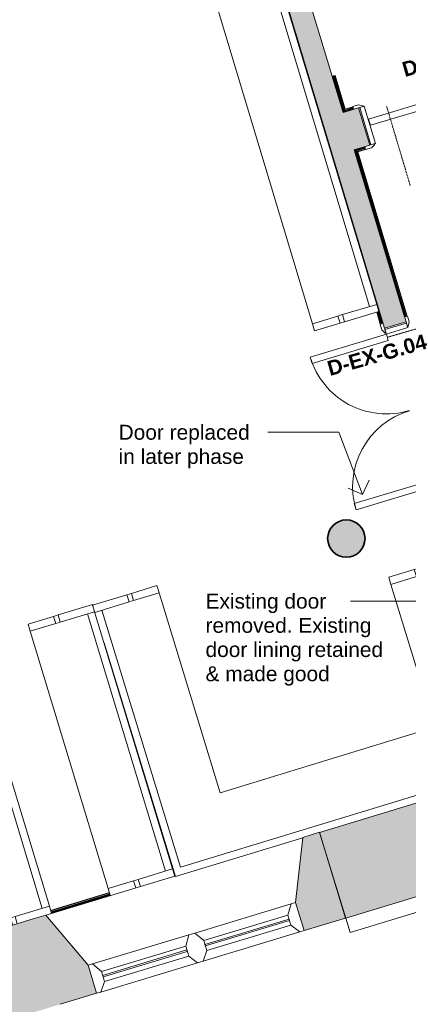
# Model space of a CAD drawing. Header units: millimetres. Extents: x -14859 to 92024, y -10653 to 24175.
# Tile 20 of 30: x 12367 to 14967, y 2995 to 9589. Entities that reach past the tile are written whole.
import ezdxf

# ---------------------------------------------------------------- set-up
doc = ezdxf.new("R2010")
doc.units = ezdxf.units.MM
doc.linetypes.add('Dash2', pattern=[3, 1.5, -1.5])
for name, color, linetype, lineweight in [('A-DETL', 90, 'Continuous', 9), ('A-DOOR', 31, 'Continuous', 9), ('A-DOOR-FRAM', 31, 'Continuous', 18), ('A-DOOR-IDEN', 31, 'Continuous', 9), ('A-FLOR', 192, 'Continuous', 9), ('A-GENM', 13, 'Continuous', 9), ('A-GLAZ', 151, 'Continuous', 9), ('A-WALL', 113, 'Continuous', 9), ('A-WALL-PATT', 111, 'Continuous', 18), ('G-ANNO-TEXT', 231, 'Continuous', 9), ('I-WALL', 2, 'Continuous', 9)]:
    doc.layers.add(name, color=color, linetype=linetype, lineweight=lineweight)
doc.styles.add('Arial_2', font='arial.ttf', dxfattribs={"height": 100})
doc.styles.add('Arial_B', font='arialbd.ttf', dxfattribs={"height": 100})

# ---------------------------------------------------------------- blocks, each defined once
blk = doc.blocks.new('Int - Dbl - DKA - Flush- Fixed Door offset - 1400x 2110mm Dbl Swing-4782460-00_ Ground Intermediate Door Options')
at = {"layer": 'A-DOOR'}
for p, q in [((-695, 150), (-735, 150)), ((-735, 150), (-735, 130)), ((-669, 136), (-695, 150)), ((695, 150), (669, 136)), ((735, 150), (695, 150)), ((735, 130), (735, 150)), ((-700, 130), (-665, 130)), ((665, 130), (700, 130)), ((-735, -130), (-735, -150)), ((-665, -130), (-700, -130)), ((700, -130), (665, -130)), ((735, -150), (735, -130)), ((-735, -150), (-695, -150)), ((-695, -150), (-669, -136)), ((669, -136), (695, -150)), ((695, -150), (735, -150))]:
    blk.add_line(p, q, dxfattribs=at)
at = {"layer": 'A-DOOR', "lineweight": 18}
for p, q in [((-1, 40), (-658, 40)), ((-658, 40), (-658, -4)), ((-1, -4), (-1, 40)), ((658, 40), (1, 40)), ((1, 40), (1, -4)), ((658, -4), (658, 40)), ((-658, -4), (-1, -4)), ((1, -4), (658, -4))]:
    blk.add_line(p, q, dxfattribs=at)
at = {"layer": 'A-DOOR'}
for centre, start, end in [((-673, 129), 7.12502, 60.25512), ((-673, 129), 10.36247, 60.25512), ((673, 129), 119.74488, 172.87498), ((673, 129), 119.74488, 172.87498), ((-673, -129), 299.74488, 352.87498), ((-673, -129), 299.74488, 352.87498), ((673, -129), 187.12502, 240.25512), ((673, -129), 187.12502, 240.25512)]:
    blk.add_arc(centre, 8.06, start, end, dxfattribs=at)
at = {"layer": 'A-DOOR-FRAM'}
for p, q in [((-660, 130), (-692, 130)), ((-692, 130), (-692, -130)), ((-692, 130), (-692, -130)), ((-660, -130), (-660, 130)), ((692, 130), (660, 130)), ((660, 130), (660, -130)), ((692, -130), (692, 130)), ((692, 130), (692, -130)), ((-692, -130), (-660, -130)), ((660, -130), (692, -130))]:
    blk.add_line(p, q, dxfattribs=at)
blk = doc.blocks.new('Int - Dbl - DKA - Flush - no stops  - 1151x 2110mm exg dbl swing-2881056-00_ Ground Intermediate Door Options')
at = {"layer": 'A-DOOR', "lineweight": 18}
for p, q in [((-533.5, 607.5), (-533.5, 75)), ((-489.5, 607.5), (-533.5, 607.5)), ((-489.5, 75), (-489.5, 607.5)), ((489.5, 607.5), (489.5, 75)), ((533.5, 607.5), (489.5, 607.5)), ((533.5, 75), (533.5, 607.5)), ((-533.5, 75), (-489.5, 75)), ((489.5, 75), (533.5, 75))]:
    blk.add_line(p, q, dxfattribs=at)
at = {"layer": 'A-DOOR'}
for p, q in [((-570.5, 95), (-610.5, 95)), ((-610.5, 95), (-610.5, 75)), ((-575.5, 75), (-540.5, 75)), ((-544.5, 81), (-570.5, 95)), ((540.5, 75), (575.5, 75)), ((570.5, 95), (544.5, 81)), ((610.5, 95), (570.5, 95)), ((610.5, 75), (610.5, 95)), ((-610.5, -75), (-610.5, -95)), ((-610.5, -95), (-570.5, -95)), ((-540.5, -75), (-575.5, -75)), ((-570.5, -95), (-544.5, -81)), ((575.5, -75), (540.5, -75)), ((544.5, -81), (570.5, -95)), ((570.5, -95), (610.5, -95)), ((610.5, -95), (610.5, -75))]:
    blk.add_line(p, q, dxfattribs=at)
for centre, radius, start, end in [((-533.5, 75), 532.5, 360, 90), ((533.5, 75), 532.5, 90, 180), ((-548.5, 74), 8.06, 7.12502, 60.25512), ((-548.5, 74), 8.06, 7.12502, 60.25512), ((548.5, 74), 8.06, 119.74488, 172.87498), ((548.5, 74), 8.06, 119.74488, 172.87498), ((-548.5, -74), 8.06, 299.74488, 352.87498), ((-548.5, -74), 8.06, 299.74488, 352.87498), ((548.5, -74), 8.06, 187.12502, 240.25512), ((548.5, -74), 8.06, 187.12502, 240.25512)]:
    blk.add_arc(centre, radius, start, end, dxfattribs=at)
at = {"layer": 'A-DOOR-FRAM'}
for p, q in [((-567.5, 75), (-567.5, -75)), ((-535.5, 75), (-567.5, 75)), ((-567.5, 75), (-567.5, -75)), ((-535.5, -75), (-535.5, 75)), ((567.5, 75), (535.5, 75)), ((535.5, 75), (535.5, -75)), ((567.5, 75), (567.5, -75)), ((567.5, -75), (567.5, 75)), ((-567.5, -75), (-535.5, -75)), ((535.5, -75), (567.5, -75))]:
    blk.add_line(p, q, dxfattribs=at)
blk = doc.blocks.new('DKA_Window_Double_Chamfered Reveal - DKA_Window_Double_Chamfered Reveal-4314283-00_ Ground Intermediate Door Options')
at = {"layer": 'A-GLAZ', "lineweight": 18}
for p, q in [((-695, 300), (-725, 300)), ((-652.1, 239.7), (-695, 300)), ((-20, 300), (-62.9, 239.7)), ((20, 300), (-20, 300)), ((62.9, 239.7), (20, 300)), ((695, 300), (652.1, 239.7)), ((725, 300), (695, 300)), ((-652.1, 169.7), (-652.1, 239.7)), ((-62.9, 206.8), (-652.1, 206.8)), ((-652.1, 206.8), (-652.1, 196.8)), ((-62.9, 239.7), (-62.9, 169.7)), ((-62.9, 196.8), (-62.9, 206.8)), ((62.9, 169.7), (62.9, 239.7)), ((652.1, 206.8), (62.9, 206.8)), ((62.9, 206.8), (62.9, 196.8)), ((652.1, 239.7), (652.1, 169.7)), ((652.1, 196.8), (652.1, 206.8)), ((-695, 103.7), (-652.1, 169.7)), ((-652.1, 196.8), (-62.9, 196.8)), ((-62.9, 169.7), (-20, 103.7)), ((20, 103.7), (62.9, 169.7)), ((62.9, 196.8), (652.1, 196.8)), ((652.1, 169.7), (695, 103.7)), ((-725, 103.7), (-695, 103.7)), ((-20, 103.7), (20, 103.7)), ((695, 103.7), (725, 103.7))]:
    blk.add_line(p, q, dxfattribs=at)
at = {"layer": 'A-GLAZ'}
for p, q in [((-20, 300), (-695, 300)), ((695, 300), (20, 300)), ((-62.9, 239.7), (-652.1, 239.7)), ((652.1, 239.7), (62.9, 239.7)), ((-652.1, 169.7), (-62.9, 169.7)), ((62.9, 169.7), (652.1, 169.7)), ((-20, 103.7), (-695, 103.7)), ((695, 103.7), (20, 103.7))]:
    blk.add_line(p, q, dxfattribs=at)
blk = doc.blocks.new('Generic Models 3 - Generic Models 3-2152852-00_ Ground Intermediate Door Options')
at = {"layer": 'A-GENM', "lineweight": 18}
for p, q in [((15199.6, 3770.2), (14549.3, 3571.5)), ((14578.5, 3475.9), (15228.9, 3674.6)), ((14549.3, 3571.5), (14578.5, 3475.9))]:
    blk.add_line(p, q, dxfattribs=at)
blk = doc.blocks.new('DKA_Furniture_Church Pew - DKA_Furniture_Church Pew-2145427-00_ Ground Intermediate Door Options')
at = {"layer": 'A-GENM'}
for p, q in [((50, 450), (0, 450)), ((1850, 450), (50, 450)), ((50, 271.7), (50, 450)), ((1900, 450), (1850, 450)), ((1850, 450), (1850, 271.7)), ((1900, 271.7), (1900, 450)), ((50, 271.7), (0, 271.7)), ((50, 271.7), (50, 239.7)), ((1850, 239.7), (1850, 271.7)), ((1900, 271.7), (1850, 271.7)), ((1900, 271.7), (1900, 239.7)), ((50, 240), (0, 240)), ((0, 240), (0, 0)), ((50, 0.2), (50, 240)), ((1900, 240), (1850, 240)), ((1850, 240), (1850, 0.2)), ((1900, 0), (1900, 240)), ((50, 50), (1850, 50)), ((50, 1), (50, 0)), ((1850, 0), (50, 0)), ((1850, 1), (1850, 0)), ((0, 0), (50, 0)), ((1850, 0), (1900, 0))]:
    blk.add_line(p, q, dxfattribs=at)
blk = doc.blocks.new('DKA_Furniture_Church Pew - DKA_Furniture_Church Pew-V10-00_ Ground Intermediate Door Options')
at = {"layer": 'A-GENM'}
for p, q in [((50, 450), (0, 450)), ((1850, 450), (50, 450)), ((50, 271.7), (50, 450)), ((1900, 450), (1850, 450)), ((1850, 450), (1850, 271.7)), ((1900, 271.7), (1900, 450)), ((50, 271.7), (0, 271.7)), ((50, 271.7), (50, 239.7)), ((1850, 239.7), (1850, 271.7)), ((1900, 271.7), (1850, 271.7)), ((1900, 271.7), (1900, 239.7)), ((50, 240), (0, 240)), ((50, 0.2), (50, 240)), ((1900, 240), (1850, 240)), ((1850, 240), (1850, 0.2)), ((1900, 0), (1900, 240)), ((0, 39.6), (0, 0)), ((50, 50), (1850, 50)), ((50, 1), (50, 0)), ((1850, 0), (50, 0)), ((1850, 1), (1850, 0)), ((0, 0), (50, 0)), ((1850, 0), (1900, 0))]:
    blk.add_line(p, q, dxfattribs=at)
blk = doc.blocks.new('DKA_Furniture_Church Pew short L shape - DKA_Furniture_Church Pew short L shape-2242675-00_ Ground Intermediate Door Options')
at = {"layer": 'A-GENM'}
for p, q in [((-100, 0), (-100, -891.4)), ((1536.4, 0), (-100, 0)), ((1800, -240), (1800, 0)), ((-50, -2350), (-50, -50)), ((-50, -50), (1750, -50)), ((1800, 0), (1750, 0)), ((1750, -0.2), (1750, -240)), ((1750, -271.7), (1750, -239.7)), ((1750, -240), (1800, -240)), ((1800, -239.7), (1800, -271.7)), ((1750, -271.7), (1750, -450)), ((1750, -271.7), (1800, -271.7)), ((1800, -450), (1800, -271.7)), ((350, -1950), (350, -450)), ((350, -450), (1750, -450)), ((1750, -450), (1800, -450)), ((1350, -1950), (350, -1950)), ((1400, -1950), (1350, -1950)), ((1350, -1950), (1350, -2128.3)), ((1400, -2128.3), (1400, -1950)), ((1350, -2160.3), (1350, -2128.3)), ((1400, -2128.3), (1350, -2128.3)), ((1400, -2160), (1350, -2160)), ((1350, -2160), (1350, -2400)), ((1400, -2128.3), (1400, -2160.3)), ((1400, -2400), (1400, -2160)), ((1350, -2350), (-50, -2350)), ((322.8, -2400), (1350, -2400)), ((1350, -2400), (1400, -2400))]:
    blk.add_line(p, q, dxfattribs=at)
blk = doc.blocks.new('DKA_Furniture_Church Pew long - DKA_Furniture_Church Pew long-2248917-00_ Ground Intermediate Door Options')
at = {"layer": 'A-GENM'}
for p, q in [((50, 0), (0, 0)), ((0, 0), (0, -240)), ((50, 0), (4950, 0)), ((50, 0), (50, -1)), ((4950, 0), (4950, -1)), ((5000, 0), (4950, 0)), ((5000, -240), (5000, 0)), ((50, -240), (50, -0.2)), ((4950, -50), (50, -50)), ((4950, -0.2), (4950, -240)), ((0, -271.7), (0, -239.7)), ((0, -240), (50, -240)), ((50, -239.7), (50, -271.7)), ((4950, -271.7), (4950, -239.7)), ((4950, -240), (5000, -240)), ((5000, -239.7), (5000, -271.7)), ((0, -271.7), (0, -450)), ((0, -271.7), (50, -271.7)), ((50, -450), (50, -271.7)), ((4950, -271.7), (4950, -450)), ((4950, -271.7), (5000, -271.7)), ((5000, -450), (5000, -271.7)), ((0, -450), (50, -450)), ((50, -450), (4950, -450)), ((4950, -450), (5000, -450))]:
    blk.add_line(p, q, dxfattribs=at)
blk = doc.blocks.new('Basic Wall _ Int - Existing Skirting - ___-4378722-00_ Ground Intermediate Door Options')
at = {"layer": 'I-WALL'}
for p, q in [((13402.3, 3874.5), (13398.1, 3873.2)), ((13403, 3872.2), (13398.8, 3870.9)), ((13404.8, 3866.1), (13400.6, 3864.9)), ((13405.1, 3865.4), (13400.8, 3864.1)), ((13406.4, 3861.1), (13402.1, 3859.8)), ((13407.6, 3857.3), (13403.3, 3856)), ((12967.3, 3742.9), (12574, 3623.9)), ((12968, 3740.6), (12574.7, 3621.6)), ((12969.9, 3734.5), (12576.5, 3615.5)), ((12970.1, 3733.8), (12576.7, 3614.8)), ((12971.4, 3729.5), (12578, 3610.5)), ((12972.6, 3725.6), (12579.2, 3606.6))]:
    blk.add_line(p, q, dxfattribs=at)
blk = doc.blocks.new('Basic Wall _ Int - Existing Skirting - ___-4378885-00_ Ground Intermediate Door Options')
at = {"layer": 'I-WALL'}
for p, q in [((14310.7, 9165.1), (14313.4, 9165.9)), ((14313.4, 9165.9), (14797.4, 7555.7)), ((14756, 7630.8), (14780.2, 7550.5)), ((14758.3, 7631.4), (14782.4, 7551.2)), ((14764.4, 7633.3), (14788.5, 7553)), ((14765.1, 7633.5), (14789.2, 7553.2)), ((14769.5, 7634.8), (14793.6, 7554.6))]:
    blk.add_line(p, q, dxfattribs=at)
blk = doc.blocks.new('Basic Wall _ Int - Existing Skirting - ___-4392490-00_ Ground Intermediate Door Options')
at = {"layer": 'I-WALL'}
for p, q in [((14532.2, 8968.4), (14601, 8989.1)), ((14534.9, 8973.4), (14599.9, 8992.9)), ((14534.9, 8973.4), (14537.9, 8979)), ((14537.9, 8979), (14598.6, 8997.3)), ((14537.9, 8979), (14538.4, 8980)), ((14538.4, 8980), (14598.3, 8998)), ((14596.5, 9004), (14542.7, 8987.8)), ((14542.7, 8987.8), (14544.3, 8990.8)), ((14544.3, 8990.8), (14595.8, 9006.3))]:
    blk.add_line(p, q, dxfattribs=at)
at = {"layer": 'I-WALL', "flags": 128}
blk.add_lwpolyline([(14538.4, 8980), (14539.8, 8982.5), (14540.9, 8984.6), (14541.9, 8986.3), (14542.4, 8987.4), (14542.7, 8987.8)], dxfattribs=at)
blk = doc.blocks.new('Basic Wall _ Int - Existing Skirting - ___-4392559-00_ Ground Intermediate Door Options')
at = {"layer": 'I-WALL'}
for p, q in [((14459.6, 9209.8), (14463.5, 9211)), ((14459.6, 9209.8), (14532.2, 8968.4)), ((14463.5, 9211), (14467.8, 9212.3)), ((14463.5, 9211), (14534.9, 8973.4)), ((14467.8, 9212.3), (14468.5, 9212.5)), ((14467.8, 9212.3), (14537.9, 8979)), ((14474.6, 9214.3), (14468.5, 9212.5)), ((14468.5, 9212.5), (14538.4, 8980)), ((14474.6, 9214.3), (14476.9, 9215)), ((14542.7, 8987.8), (14474.6, 9214.3)), ((14476.9, 9215), (14544.3, 8990.8)), ((14537.9, 8979), (14534.9, 8973.4)), ((14538.4, 8980), (14537.9, 8979)), ((14544.3, 8990.8), (14542.7, 8987.8))]:
    blk.add_line(p, q, dxfattribs=at)
at = {"layer": 'I-WALL', "flags": 128}
blk.add_lwpolyline([(14542.7, 8987.8), (14542.4, 8987.4), (14541.9, 8986.3), (14540.9, 8984.6), (14539.8, 8982.5), (14538.4, 8980)], dxfattribs=at)
blk = doc.blocks.new('Basic Wall _ Int - Existing Skirting - ___-4399123-00_ Ground Intermediate Door Options')
at = {"layer": 'I-WALL'}
for p, q in [((14606.4, 8718.1), (14943, 7599.5)), ((14610.2, 8719.3), (14946.8, 7600.6)), ((14614.6, 8720.6), (14614.8, 8719.6)), ((14615.3, 8720.8), (14615.6, 8719.8)), ((14617.3, 8711.4), (14951.2, 7601.9)), ((14618.2, 8710.9), (14951.9, 7602.1)), ((14621.6, 8721.7), (14621.3, 8722.6)), ((14623.6, 8723.3), (14623.9, 8722.3)), ((14957.9, 7604), (14625.8, 8707.9)), ((14629.1, 8705.1), (14960.2, 7604.6))]:
    blk.add_line(p, q, dxfattribs=at)
blk = doc.blocks.new('Basic Wall _ Int - Existing Skirting - ___-4399184-00_ Ground Intermediate Door Options')
at = {"layer": 'I-WALL'}
for p, q in [((14676.4, 8738.1), (14606.7, 8717.2)), ((14607.8, 8713.3), (14606.7, 8717.2)), ((14677.6, 8734.3), (14607.8, 8713.3)), ((14609.1, 8709), (14607.8, 8713.3)), ((14609.3, 8708.3), (14609.1, 8709)), ((14609.3, 8708.3), (14611.2, 8702.2)), ((14678.9, 8730), (14617.3, 8711.4)), ((14679.1, 8729.2), (14618.2, 8710.9)), ((14624.9, 8706.3), (14680.9, 8723.2)), ((14681.6, 8720.9), (14629.1, 8705.1)), ((14676.4, 8738.1), (14677.6, 8734.3)), ((14677.6, 8734.3), (14678.9, 8730)), ((14678.9, 8730), (14679.1, 8729.2)), ((14680.9, 8723.2), (14679.1, 8729.2)), ((14680.9, 8723.2), (14681.6, 8720.9)), ((14611.8, 8699.9), (14611.2, 8702.2))]:
    blk.add_line(p, q, dxfattribs=at)

msp = doc.modelspace()

# ---------------------------------------------------------------- hatches: boundary and pattern name
at = {"layer": 'A-FLOR'}
msp.add_hatch(color=8, dxfattribs=at).paths.add_polyline_path([(14552.6, 5989.5), (14591.2, 5995.6), (14626.1, 6013.4), (14653.7, 6041), (14671.5, 6075.9), (14677.6, 6114.5), (14671.5, 6153.1), (14653.7, 6188), (14626.1, 6215.6), (14591.2, 6233.4), (14552.6, 6239.5), (14514, 6233.4), (14479.1, 6215.6), (14451.5, 6188), (14433.7, 6153.1), (14427.6, 6114.5), (14433.7, 6075.9), (14451.5, 6041), (14479.1, 6013.4), (14514, 5995.6), (14525.5, 5993.8)])
at = {"layer": 'A-WALL-PATT', "lineweight": 9}
h = msp.add_hatch(color=8, dxfattribs=at)
h.paths.add_polyline_path([(15343, 5744.3), (15486.6, 5787.5), (15284, 6461.4), (15140.4, 6418.2), (15312.7, 5845.1)])
h.paths.add_polyline_path([(14808.4, 7522.5), (14952.1, 7565.7), (14456.6, 9214.1), (14312.9, 9170.9), (14791.5, 7578.9)])
h.paths.add_polyline_path([(13794.7, 10894.7), (13938.4, 10937.9), (13861.5, 11193.6), (13718, 11150), (13749, 11046.7)])
for points in [[(14312.9, 9170.9), (14456.6, 9214.1), (13938.4, 10937.9), (13794.7, 10894.7), (14270.3, 9312.8)], [(14709.4, 8749.1), (14709.7, 8749.2), (14696.3, 8792.7)], [(11049.5, 2514.6), (12638.4, 2995.1), (12464.7, 3569.4), (10875.8, 3088.9), (10986.1, 2724)]]:
    msp.add_hatch(color=8, dxfattribs=at).paths.add_polyline_path(points)
h = msp.add_hatch(color=8, dxfattribs=at)
h.paths.add_polyline_path([(14605.7, 8717.9), (14709.4, 8749.1), (14634.5, 8998.1), (14530.9, 8966.9), (14583.2, 8792.7)])
h.paths.add_polyline_path([(16050.4, 9152.6), (17240.5, 9510.7), (17168.8, 9749.4), (16905.3, 9669.2), (16901.9, 9680.3), (15975.5, 9401.6)])
h = msp.add_hatch(color=8, dxfattribs=at)
h.paths.add_polyline_path([(14549.3, 3571.5), (16203.4, 4076.9), (16028, 4650.8), (15847.1, 4595.5), (15847.8, 4593.3), (15704.2, 4549.9), (15703.7, 4551.6), (14373.9, 4145.3), (14525.5, 3649.3)])
h.paths.add_polyline_path([(17592.7, 4501.5), (19257.2, 5010.1), (19081.8, 5583.9), (17417.4, 5075.3), (17500, 4804.7)])
h = msp.add_hatch(color=8, dxfattribs=at)
h.paths.add_polyline_path([(12638.4, 2995.1), (12881.8, 3068.8), (12824.9, 3256.7), (12541.5, 3592.7), (12464.7, 3569.4), (12551.5, 3282.3)])
h.paths.add_polyline_path([(14269.7, 3488.7), (14547.3, 3572.7), (14373.5, 4147), (14262.4, 4113.3), (14212.8, 3676.6)])

# ---------------------------------------------------------------- linework, layer by layer
at = {"layer": 'A-DETL', "linetype": 'Dash2'}
for p, q in [((14822.5, 9008.3), (14980.8, 8476.3)), ((14831.4, 7463.7), (15364.5, 7618.2))]:
    msp.add_line(p, q, dxfattribs=at)
at = {"layer": 'A-FLOR', "lineweight": 35}
for start, end in [(90, 180), (0, 90), (180, 0)]:
    msp.add_arc((14552.6, 6114.5), 125, start, end, dxfattribs=at)
at = {"layer": 'A-WALL', "color": 7, "lineweight": 18}
for p, q in [((13301, 12537.3), (14808.4, 7522.5)), ((14530.9, 8966.9), (13861.5, 11193.6)), ((14634.8, 8998.2), (14530.9, 8966.9)), ((14709.7, 8749.2), (14634.8, 8998.2)), ((14605.7, 8717.9), (14709.7, 8749.2)), ((14952.1, 7565.7), (14605.7, 8717.9)), ((14808.4, 7522.5), (14952.1, 7565.7)), ((15703.7, 4551.6), (14373.9, 4145.3)), ((14262.4, 4113.3), (14212.8, 3676.6)), ((14373.5, 4147), (14262.4, 4113.3)), ((14547.3, 3572.7), (14373.5, 4147)), ((14373.9, 4145.3), (14549.3, 3571.5)), ((14549.3, 3571.5), (16203.4, 4076.9)), ((14212.8, 3676.6), (14269.7, 3488.7)), ((12464.7, 3569.4), (10775.3, 3058.5)), ((12541.5, 3592.7), (12464.7, 3569.4)), ((12824.9, 3256.7), (12541.5, 3592.7)), ((14269.7, 3488.7), (14547.3, 3572.7)), ((12881.8, 3068.8), (12824.9, 3256.7)), ((12638.4, 2995.1), (12881.8, 3068.8))]:
    msp.add_line(p, q, dxfattribs=at)
at = {"layer": 'G-ANNO-TEXT', "color": 210, "lineweight": 18}
for p, q in [((14027.1, 6826.4), (14027.2, 6826.4)), ((14503.1, 6826.4), (14027.1, 6826.4)), ((14661.9, 6409.1), (14503.1, 6826.4)), ((14661.9, 6409.1), (14705.3, 6505.9)), ((14661.9, 6409.1), (14565.1, 6452.5)), ((14934.8, 5695.2), (14580.4, 5695.2)), ((15289.8, 5695.2), (14934.8, 5695.2))]:
    msp.add_line(p, q, dxfattribs=at)
at = {"layer": 'I-WALL'}
for p, q in [((14313.4, 9165.9), (14314.4, 9166.1)), ((14458.7, 9209.5), (14459.6, 9209.8)), ((14531.5, 8967.1), (14458.7, 9209.5)), ((14676.1, 8739.1), (14676.4, 8738.1)), ((13407.8, 3856.3), (13403.5, 3855)), ((13404, 3853.6), (13408.3, 3854.9)), ((12579.9, 3604.3), (13174.4, 3784.1)), ((12972.8, 3724.7), (12579.4, 3605.6))]:
    msp.add_line(p, q, dxfattribs=at)

# ---------------------------------------------------------------- block references
at = {"layer": 'A-DOOR', "rotation": 106.7307980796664}
msp.add_blockref('Int - Dbl - DKA - Flush - no stops  - 1151x 2110mm exg dbl swing-2881056-00_ Ground Intermediate Door Options', (15045.9, 6992.9), dxfattribs=at)
at = {"layer": 'A-DOOR-FRAM', "rotation": 16.74609105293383}
msp.add_blockref('Int - Dbl - DKA - Flush- Fixed Door offset - 1400x 2110mm Dbl Swing-4782460-00_ Ground Intermediate Door Options', (15342.6, 9075.4), dxfattribs=at)
at = {"layer": 'A-GENM'}
msp.add_blockref('Generic Models 3 - Generic Models 3-2152852-00_ Ground Intermediate Door Options', (0, 0), dxfattribs=at)
for name, p, rotation in [('DKA_Furniture_Church Pew long - DKA_Furniture_Church Pew long-2248917-00_ Ground Intermediate Door Options', (13331.3, 12423.5), 286.7307980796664), ('DKA_Furniture_Church Pew short L shape - DKA_Furniture_Church Pew short L shape-2242675-00_ Ground Intermediate Door Options', (13380.3, 3946.3), 106.9908748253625), ('DKA_Furniture_Church Pew - DKA_Furniture_Church Pew-2145427-00_ Ground Intermediate Door Options', (13404, 3853.6), 106.833820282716), ('DKA_Furniture_Church Pew - DKA_Furniture_Church Pew-V10-00_ Ground Intermediate Door Options', (12579.9, 3604.3), 106.826840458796)]:
    msp.add_blockref(name, p, dxfattribs=dict(at, rotation=rotation))
at = {"layer": 'A-GLAZ', "rotation": 196.8338202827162}
msp.add_blockref('DKA_Window_Double_Chamfered Reveal - DKA_Window_Double_Chamfered Reveal-4314283-00_ Ground Intermediate Door Options', (13488.8, 3565.9), dxfattribs=at)
at = {"layer": 'I-WALL'}
for name in ['Basic Wall _ Int - Existing Skirting - ___-4392559-00_ Ground Intermediate Door Options', 'Basic Wall _ Int - Existing Skirting - ___-4378885-00_ Ground Intermediate Door Options', 'Basic Wall _ Int - Existing Skirting - ___-4392490-00_ Ground Intermediate Door Options', 'Basic Wall _ Int - Existing Skirting - ___-4399123-00_ Ground Intermediate Door Options', 'Basic Wall _ Int - Existing Skirting - ___-4399184-00_ Ground Intermediate Door Options', 'Basic Wall _ Int - Existing Skirting - ___-4378722-00_ Ground Intermediate Door Options']:
    msp.add_blockref(name, (0, 0), dxfattribs=at)

# ---------------------------------------------------------------- texts
at = {"layer": 'A-DOOR-IDEN', "char_height": 100, "width": 841.772, "attachment_point": 1, "style": 'Arial_B'}
for s, insert, rotation in [('D-EX-G.05', (14916.7, 9301.4), 16), ('D-EX-G.04', (14415.6, 7298.8), 15.88558)]:
    msp.add_mtext(s, dxfattribs=dict(at, insert=insert, rotation=rotation))
at = {"layer": 'G-ANNO-TEXT', "color": 6, "lineweight": 18, "char_height": 100, "attachment_point": 1, "style": 'Arial_2'}
for s, insert, width in [('Door replaced ', (13028.7, 6876.4), 1090.295), ('in later phase', (13028.7, 6714.4), 1042.194), ('Existing door ', (13610.5, 5745.2), 1054.219), ('removed. Existing ', (13610.5, 5583.2), 1435.021), ('door lining retained ', (13610.5, 5421.1), 1483.122), ('& made good', (13610.5, 5259.1), 1030.168)]:
    msp.add_mtext(s, dxfattribs=dict(at, insert=insert, width=width))

doc.saveas('drawing.dxf')
